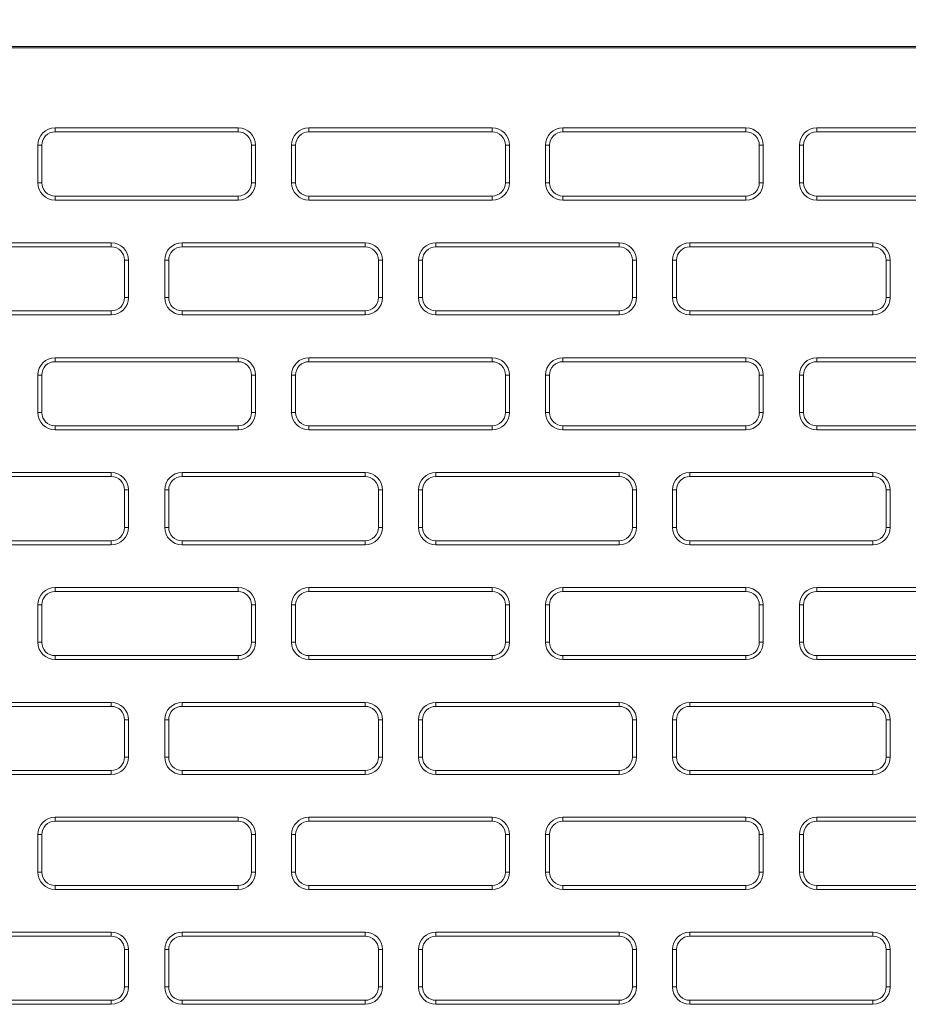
# Model space of a CAD drawing. Header units: millimetres. Extents: x 11 to 1665, y 44 to 957.
# Tile 32 of 69: x 363 to 397, y 846 to 883. Entities that reach past the tile are written whole.
import ezdxf

# ---------------------------------------------------------------- set-up
doc = ezdxf.new("R2010")
doc.units = ezdxf.units.MM
doc.header["$MEASUREMENT"] = 0
doc.layers.get('0').update_dxf_attribs({"lineweight": 25})
doc.styles.add('IPPON', font='isocpeui.ttf', dxfattribs={"height": 20})
doc.styles.get("Standard").update_dxf_attribs({"font": 'isocpeui.ttf'})
doc.dimstyles.new('ISO-25$0', dxfattribs={"dimtxt": 20, "dimasz": 20, "dimexe": 1.25, "dimexo": 0.625, "dimtad": 1, "dimtxsty": 'Standard', "dimcen": 2.5, "dimadec": 0, "dimazin": 0, "dimtfac": 1, "dimtmove": 0, "dimatfit": 3, "dimfxl": 1, "dimarcsym": 0})

# ---------------------------------------------------------------- blocks, each defined once
blk = doc.blocks.new('*D12')
at = {"color": 0, "lineweight": -2, "transparency": 16777216}
for p, q in [((79.786, 875.897), (79.786, 934.458)), ((517.786, 874.24), (517.786, 934.458)), ((99.786, 933.208), (497.786, 933.208))]:
    blk.add_line(p, q, dxfattribs=at)
at = {"color": 0, "transparency": 16777216}
for points in [[(99.786, 936.541), (99.786, 929.874), (79.786, 933.208)], [(497.786, 936.541), (497.786, 929.874), (517.786, 933.208)]]:
    blk.add_solid(points, dxfattribs=at)
at = {"layer": 'Defpoints', "color": 0, "transparency": 16777216}
for p in [(517.786, 933.208), (79.786, 875.272), (517.786, 873.615)]:
    blk.add_point(p, dxfattribs=at)
at = {"color": 0, "transparency": 16777216, "insert": (298.786, 943.833), "char_height": 20, "attachment_point": 5, "style": 'IPPON'}
blk.add_mtext('438', dxfattribs=at)

msp = doc.modelspace()

# ---------------------------------------------------------------- linework, layer by layer
at = {"color": 0, "linetype": 'Continuous', "lineweight": 0, "extrusion": (0, 1, -2.22045e-16)}
for p, q in [((429.786, 882.312), (97.286, 882.312)), ((429.786, 882.26), (97.286, 882.26)), ((371.461, 879.262), (364.611, 879.262)), ((364.611, 879.112), (364.611, 879.262)), ((371.461, 879.112), (371.461, 879.262)), ((380.961, 879.262), (374.111, 879.262)), ((374.111, 879.112), (374.111, 879.262)), ((380.961, 879.112), (380.961, 879.262)), ((390.461, 879.262), (383.611, 879.262)), ((383.611, 879.112), (383.611, 879.262)), ((390.461, 879.112), (390.461, 879.262)), ((399.961, 879.262), (393.111, 879.262)), ((393.111, 879.112), (393.111, 879.262)), ((371.461, 879.112), (364.611, 879.112)), ((380.961, 879.112), (374.111, 879.112)), ((390.461, 879.112), (383.611, 879.112)), ((399.961, 879.112), (393.111, 879.112)), ((363.961, 878.612), (363.961, 877.212)), ((364.111, 878.612), (363.961, 878.612)), ((364.111, 878.612), (364.111, 877.212)), ((371.961, 878.612), (372.111, 878.612)), ((371.961, 877.212), (371.961, 878.612)), ((372.111, 877.212), (372.111, 878.612)), ((373.461, 878.612), (373.461, 877.212)), ((373.611, 878.612), (373.461, 878.612)), ((373.611, 878.612), (373.611, 877.212)), ((381.461, 878.612), (381.611, 878.612)), ((381.461, 877.212), (381.461, 878.612)), ((381.611, 877.212), (381.611, 878.612)), ((382.961, 878.612), (382.961, 877.212)), ((383.111, 878.612), (382.961, 878.612)), ((383.111, 878.612), (383.111, 877.212)), ((390.961, 878.612), (391.111, 878.612)), ((390.961, 877.212), (390.961, 878.612)), ((391.111, 877.212), (391.111, 878.612)), ((392.461, 878.612), (392.461, 877.212)), ((392.611, 878.612), (392.461, 878.612)), ((392.611, 878.612), (392.611, 877.212)), ((364.111, 877.212), (363.961, 877.212)), ((371.961, 877.212), (372.111, 877.212)), ((373.611, 877.212), (373.461, 877.212)), ((381.461, 877.212), (381.611, 877.212)), ((383.111, 877.212), (382.961, 877.212)), ((390.961, 877.212), (391.111, 877.212)), ((392.611, 877.212), (392.461, 877.212)), ((364.611, 876.712), (371.461, 876.712)), ((364.611, 876.712), (364.611, 876.562)), ((371.461, 876.712), (371.461, 876.562)), ((374.111, 876.712), (380.961, 876.712)), ((374.111, 876.712), (374.111, 876.562)), ((380.961, 876.712), (380.961, 876.562)), ((383.611, 876.712), (390.461, 876.712)), ((383.611, 876.712), (383.611, 876.562)), ((390.461, 876.712), (390.461, 876.562)), ((393.111, 876.712), (399.961, 876.712)), ((393.111, 876.712), (393.111, 876.562)), ((364.611, 876.562), (371.461, 876.562)), ((374.111, 876.562), (380.961, 876.562)), ((383.611, 876.562), (390.461, 876.562)), ((393.111, 876.562), (399.961, 876.562)), ((366.711, 874.962), (359.861, 874.962)), ((366.711, 874.812), (366.711, 874.962)), ((376.211, 874.962), (369.361, 874.962)), ((369.361, 874.812), (369.361, 874.962)), ((376.211, 874.812), (376.211, 874.962)), ((385.711, 874.962), (378.861, 874.962)), ((378.861, 874.812), (378.861, 874.962)), ((385.711, 874.812), (385.711, 874.962)), ((395.211, 874.962), (388.361, 874.962)), ((388.361, 874.812), (388.361, 874.962)), ((395.211, 874.812), (395.211, 874.962)), ((366.711, 874.812), (359.861, 874.812)), ((376.211, 874.812), (369.361, 874.812)), ((385.711, 874.812), (378.861, 874.812)), ((395.211, 874.812), (388.361, 874.812)), ((367.211, 872.912), (367.211, 874.312)), ((367.211, 874.312), (367.361, 874.312)), ((367.361, 872.912), (367.361, 874.312)), ((368.711, 874.312), (368.711, 872.912)), ((368.861, 874.312), (368.711, 874.312)), ((368.861, 874.312), (368.861, 872.912)), ((376.711, 874.312), (376.861, 874.312)), ((376.711, 872.912), (376.711, 874.312)), ((376.861, 872.912), (376.861, 874.312)), ((378.211, 874.312), (378.211, 872.912)), ((378.361, 874.312), (378.211, 874.312)), ((378.361, 874.312), (378.361, 872.912)), ((386.211, 874.312), (386.361, 874.312)), ((386.211, 872.912), (386.211, 874.312)), ((386.361, 872.912), (386.361, 874.312)), ((387.711, 874.312), (387.711, 872.912)), ((387.861, 874.312), (387.711, 874.312)), ((387.861, 874.312), (387.861, 872.912)), ((395.711, 874.312), (395.861, 874.312)), ((395.711, 872.912), (395.711, 874.312)), ((395.861, 872.912), (395.861, 874.312)), ((367.211, 872.912), (367.361, 872.912)), ((368.861, 872.912), (368.711, 872.912)), ((376.711, 872.912), (376.861, 872.912)), ((378.361, 872.912), (378.211, 872.912)), ((386.211, 872.912), (386.361, 872.912)), ((387.861, 872.912), (387.711, 872.912)), ((395.711, 872.912), (395.861, 872.912)), ((359.861, 872.412), (366.711, 872.412)), ((359.861, 872.262), (366.711, 872.262)), ((366.711, 872.412), (366.711, 872.262)), ((369.361, 872.412), (376.211, 872.412)), ((369.361, 872.412), (369.361, 872.262)), ((369.361, 872.262), (376.211, 872.262)), ((376.211, 872.412), (376.211, 872.262)), ((378.861, 872.412), (385.711, 872.412)), ((378.861, 872.412), (378.861, 872.262)), ((378.861, 872.262), (385.711, 872.262)), ((385.711, 872.412), (385.711, 872.262)), ((388.361, 872.412), (395.211, 872.412)), ((388.361, 872.412), (388.361, 872.262)), ((388.361, 872.262), (395.211, 872.262)), ((395.211, 872.412), (395.211, 872.262)), ((371.461, 870.662), (364.611, 870.662)), ((364.611, 870.512), (364.611, 870.662)), ((371.461, 870.512), (364.611, 870.512)), ((371.461, 870.512), (371.461, 870.662)), ((380.961, 870.662), (374.111, 870.662)), ((374.111, 870.512), (374.111, 870.662)), ((380.961, 870.512), (374.111, 870.512)), ((380.961, 870.512), (380.961, 870.662)), ((390.461, 870.662), (383.611, 870.662)), ((383.611, 870.512), (383.611, 870.662)), ((390.461, 870.512), (383.611, 870.512)), ((390.461, 870.512), (390.461, 870.662)), ((399.961, 870.662), (393.111, 870.662)), ((393.111, 870.512), (393.111, 870.662)), ((399.961, 870.512), (393.111, 870.512)), ((363.961, 870.012), (363.961, 868.612)), ((364.111, 870.012), (363.961, 870.012)), ((364.111, 870.012), (364.111, 868.612)), ((371.961, 870.012), (372.111, 870.012)), ((371.961, 868.612), (371.961, 870.012)), ((372.111, 868.612), (372.111, 870.012)), ((373.461, 870.012), (373.461, 868.612)), ((373.611, 870.012), (373.461, 870.012)), ((373.611, 870.012), (373.611, 868.612)), ((381.461, 870.012), (381.611, 870.012)), ((381.461, 868.612), (381.461, 870.012)), ((381.611, 868.612), (381.611, 870.012)), ((382.961, 870.012), (382.961, 868.612)), ((383.111, 870.012), (382.961, 870.012)), ((383.111, 870.012), (383.111, 868.612)), ((390.961, 870.012), (391.111, 870.012)), ((390.961, 868.612), (390.961, 870.012)), ((391.111, 868.612), (391.111, 870.012)), ((392.461, 870.012), (392.461, 868.612)), ((392.611, 870.012), (392.461, 870.012)), ((392.611, 870.012), (392.611, 868.612)), ((364.111, 868.612), (363.961, 868.612)), ((371.961, 868.612), (372.111, 868.612)), ((373.611, 868.612), (373.461, 868.612)), ((381.461, 868.612), (381.611, 868.612)), ((383.111, 868.612), (382.961, 868.612)), ((390.961, 868.612), (391.111, 868.612)), ((392.611, 868.612), (392.461, 868.612)), ((364.611, 868.112), (371.461, 868.112)), ((364.611, 868.112), (364.611, 867.962)), ((364.611, 867.962), (371.461, 867.962)), ((371.461, 868.112), (371.461, 867.962)), ((374.111, 868.112), (380.961, 868.112)), ((374.111, 868.112), (374.111, 867.962)), ((374.111, 867.962), (380.961, 867.962)), ((380.961, 868.112), (380.961, 867.962)), ((383.611, 868.112), (390.461, 868.112)), ((383.611, 868.112), (383.611, 867.962)), ((383.611, 867.962), (390.461, 867.962)), ((390.461, 868.112), (390.461, 867.962)), ((393.111, 868.112), (399.961, 868.112)), ((393.111, 868.112), (393.111, 867.962)), ((393.111, 867.962), (399.961, 867.962)), ((366.711, 866.362), (359.861, 866.362)), ((366.711, 866.212), (366.711, 866.362)), ((376.211, 866.362), (369.361, 866.362)), ((369.361, 866.212), (369.361, 866.362)), ((376.211, 866.212), (376.211, 866.362)), ((385.711, 866.362), (378.861, 866.362)), ((378.861, 866.212), (378.861, 866.362)), ((385.711, 866.212), (385.711, 866.362)), ((395.211, 866.362), (388.361, 866.362)), ((388.361, 866.212), (388.361, 866.362)), ((395.211, 866.212), (395.211, 866.362)), ((366.711, 866.212), (359.861, 866.212)), ((376.211, 866.212), (369.361, 866.212)), ((385.711, 866.212), (378.861, 866.212)), ((395.211, 866.212), (388.361, 866.212)), ((367.211, 864.312), (367.211, 865.712)), ((367.211, 865.712), (367.361, 865.712)), ((367.361, 864.312), (367.361, 865.712)), ((368.711, 865.712), (368.711, 864.312)), ((368.861, 865.712), (368.711, 865.712)), ((368.861, 865.712), (368.861, 864.312)), ((376.711, 865.712), (376.861, 865.712)), ((376.711, 864.312), (376.711, 865.712)), ((376.861, 864.312), (376.861, 865.712)), ((378.211, 865.712), (378.211, 864.312)), ((378.361, 865.712), (378.211, 865.712)), ((378.361, 865.712), (378.361, 864.312)), ((386.211, 865.712), (386.361, 865.712)), ((386.211, 864.312), (386.211, 865.712)), ((386.361, 864.312), (386.361, 865.712)), ((387.711, 865.712), (387.711, 864.312)), ((387.861, 865.712), (387.711, 865.712)), ((387.861, 865.712), (387.861, 864.312)), ((395.711, 865.712), (395.861, 865.712)), ((395.711, 864.312), (395.711, 865.712)), ((395.861, 864.312), (395.861, 865.712)), ((367.211, 864.312), (367.361, 864.312)), ((368.861, 864.312), (368.711, 864.312)), ((376.711, 864.312), (376.861, 864.312)), ((378.361, 864.312), (378.211, 864.312)), ((386.211, 864.312), (386.361, 864.312)), ((387.861, 864.312), (387.711, 864.312)), ((395.711, 864.312), (395.861, 864.312)), ((359.861, 863.812), (366.711, 863.812)), ((366.711, 863.812), (366.711, 863.662)), ((369.361, 863.812), (376.211, 863.812)), ((369.361, 863.812), (369.361, 863.662)), ((376.211, 863.812), (376.211, 863.662)), ((378.861, 863.812), (385.711, 863.812)), ((378.861, 863.812), (378.861, 863.662)), ((385.711, 863.812), (385.711, 863.662)), ((388.361, 863.812), (395.211, 863.812)), ((388.361, 863.812), (388.361, 863.662)), ((395.211, 863.812), (395.211, 863.662)), ((359.861, 863.662), (366.711, 863.662)), ((369.361, 863.662), (376.211, 863.662)), ((378.861, 863.662), (385.711, 863.662)), ((388.361, 863.662), (395.211, 863.662)), ((371.461, 862.062), (364.611, 862.062)), ((364.611, 861.912), (364.611, 862.062)), ((371.461, 861.912), (371.461, 862.062)), ((380.961, 862.062), (374.111, 862.062)), ((374.111, 861.912), (374.111, 862.062)), ((380.961, 861.912), (380.961, 862.062)), ((390.461, 862.062), (383.611, 862.062)), ((383.611, 861.912), (383.611, 862.062)), ((390.461, 861.912), (390.461, 862.062)), ((399.961, 862.062), (393.111, 862.062)), ((393.111, 861.912), (393.111, 862.062)), ((371.461, 861.912), (364.611, 861.912)), ((380.961, 861.912), (374.111, 861.912)), ((390.461, 861.912), (383.611, 861.912)), ((399.961, 861.912), (393.111, 861.912)), ((363.961, 861.412), (363.961, 860.012)), ((364.111, 861.412), (363.961, 861.412)), ((364.111, 861.412), (364.111, 860.012)), ((371.961, 861.412), (372.111, 861.412)), ((371.961, 860.012), (371.961, 861.412)), ((372.111, 860.012), (372.111, 861.412)), ((373.461, 861.412), (373.461, 860.012)), ((373.611, 861.412), (373.461, 861.412)), ((373.611, 861.412), (373.611, 860.012)), ((381.461, 861.412), (381.611, 861.412)), ((381.461, 860.012), (381.461, 861.412)), ((381.611, 860.012), (381.611, 861.412)), ((382.961, 861.412), (382.961, 860.012)), ((383.111, 861.412), (382.961, 861.412)), ((383.111, 861.412), (383.111, 860.012)), ((390.961, 861.412), (391.111, 861.412)), ((390.961, 860.012), (390.961, 861.412)), ((391.111, 860.012), (391.111, 861.412)), ((392.461, 861.412), (392.461, 860.012)), ((392.611, 861.412), (392.461, 861.412)), ((392.611, 861.412), (392.611, 860.012)), ((364.111, 860.012), (363.961, 860.012)), ((371.961, 860.012), (372.111, 860.012)), ((373.611, 860.012), (373.461, 860.012)), ((381.461, 860.012), (381.611, 860.012)), ((383.111, 860.012), (382.961, 860.012)), ((390.961, 860.012), (391.111, 860.012)), ((392.611, 860.012), (392.461, 860.012)), ((364.611, 859.512), (371.461, 859.512)), ((364.611, 859.512), (364.611, 859.362)), ((364.611, 859.362), (371.461, 859.362)), ((371.461, 859.512), (371.461, 859.362)), ((374.111, 859.512), (380.961, 859.512)), ((374.111, 859.512), (374.111, 859.362)), ((374.111, 859.362), (380.961, 859.362)), ((380.961, 859.512), (380.961, 859.362)), ((383.611, 859.512), (390.461, 859.512)), ((383.611, 859.512), (383.611, 859.362)), ((383.611, 859.362), (390.461, 859.362)), ((390.461, 859.512), (390.461, 859.362)), ((393.111, 859.512), (399.961, 859.512)), ((393.111, 859.512), (393.111, 859.362)), ((393.111, 859.362), (399.961, 859.362)), ((366.711, 857.762), (359.861, 857.762)), ((366.711, 857.612), (359.861, 857.612)), ((366.711, 857.612), (366.711, 857.762)), ((376.211, 857.762), (369.361, 857.762)), ((369.361, 857.612), (369.361, 857.762)), ((376.211, 857.612), (369.361, 857.612)), ((376.211, 857.612), (376.211, 857.762)), ((385.711, 857.762), (378.861, 857.762)), ((378.861, 857.612), (378.861, 857.762)), ((385.711, 857.612), (378.861, 857.612)), ((385.711, 857.612), (385.711, 857.762)), ((395.211, 857.762), (388.361, 857.762)), ((388.361, 857.612), (388.361, 857.762)), ((395.211, 857.612), (388.361, 857.612)), ((395.211, 857.612), (395.211, 857.762)), ((367.211, 855.712), (367.211, 857.112)), ((367.211, 857.112), (367.361, 857.112)), ((367.361, 855.712), (367.361, 857.112)), ((368.711, 857.112), (368.711, 855.712)), ((368.861, 857.112), (368.711, 857.112)), ((368.861, 857.112), (368.861, 855.712)), ((376.711, 857.112), (376.861, 857.112)), ((376.711, 855.712), (376.711, 857.112)), ((376.861, 855.712), (376.861, 857.112)), ((378.211, 857.112), (378.211, 855.712)), ((378.361, 857.112), (378.211, 857.112)), ((378.361, 857.112), (378.361, 855.712)), ((386.211, 857.112), (386.361, 857.112)), ((386.211, 855.712), (386.211, 857.112)), ((386.361, 855.712), (386.361, 857.112)), ((387.711, 857.112), (387.711, 855.712)), ((387.861, 857.112), (387.711, 857.112)), ((387.861, 857.112), (387.861, 855.712)), ((395.711, 857.112), (395.861, 857.112)), ((395.711, 855.712), (395.711, 857.112)), ((395.861, 855.712), (395.861, 857.112)), ((367.211, 855.712), (367.361, 855.712)), ((368.861, 855.712), (368.711, 855.712)), ((376.711, 855.712), (376.861, 855.712)), ((378.361, 855.712), (378.211, 855.712)), ((386.211, 855.712), (386.361, 855.712)), ((387.861, 855.712), (387.711, 855.712)), ((395.711, 855.712), (395.861, 855.712)), ((359.861, 855.212), (366.711, 855.212)), ((359.861, 855.062), (366.711, 855.062)), ((366.711, 855.212), (366.711, 855.062)), ((369.361, 855.212), (376.211, 855.212)), ((369.361, 855.212), (369.361, 855.062)), ((369.361, 855.062), (376.211, 855.062)), ((376.211, 855.212), (376.211, 855.062)), ((378.861, 855.212), (385.711, 855.212)), ((378.861, 855.212), (378.861, 855.062)), ((378.861, 855.062), (385.711, 855.062)), ((385.711, 855.212), (385.711, 855.062)), ((388.361, 855.212), (395.211, 855.212)), ((388.361, 855.212), (388.361, 855.062)), ((388.361, 855.062), (395.211, 855.062)), ((395.211, 855.212), (395.211, 855.062)), ((371.461, 853.462), (364.611, 853.462)), ((364.611, 853.312), (364.611, 853.462)), ((371.461, 853.312), (371.461, 853.462)), ((380.961, 853.462), (374.111, 853.462)), ((374.111, 853.312), (374.111, 853.462)), ((380.961, 853.312), (380.961, 853.462)), ((390.461, 853.462), (383.611, 853.462)), ((383.611, 853.312), (383.611, 853.462)), ((390.461, 853.312), (390.461, 853.462)), ((399.961, 853.462), (393.111, 853.462)), ((393.111, 853.312), (393.111, 853.462)), ((371.461, 853.312), (364.611, 853.312)), ((380.961, 853.312), (374.111, 853.312)), ((390.461, 853.312), (383.611, 853.312)), ((399.961, 853.312), (393.111, 853.312)), ((363.961, 852.812), (363.961, 851.412)), ((364.111, 852.812), (363.961, 852.812)), ((364.111, 852.812), (364.111, 851.412)), ((371.961, 852.812), (372.111, 852.812)), ((371.961, 851.412), (371.961, 852.812)), ((372.111, 851.412), (372.111, 852.812)), ((373.461, 852.812), (373.461, 851.412)), ((373.611, 852.812), (373.461, 852.812)), ((373.611, 852.812), (373.611, 851.412)), ((381.461, 852.812), (381.611, 852.812)), ((381.461, 851.412), (381.461, 852.812)), ((381.611, 851.412), (381.611, 852.812)), ((382.961, 852.812), (382.961, 851.412)), ((383.111, 852.812), (382.961, 852.812)), ((383.111, 852.812), (383.111, 851.412)), ((390.961, 852.812), (391.111, 852.812)), ((390.961, 851.412), (390.961, 852.812)), ((391.111, 851.412), (391.111, 852.812)), ((392.461, 852.812), (392.461, 851.412)), ((392.611, 852.812), (392.461, 852.812)), ((392.611, 852.812), (392.611, 851.412)), ((364.111, 851.412), (363.961, 851.412)), ((371.961, 851.412), (372.111, 851.412)), ((373.611, 851.412), (373.461, 851.412)), ((381.461, 851.412), (381.611, 851.412)), ((383.111, 851.412), (382.961, 851.412)), ((390.961, 851.412), (391.111, 851.412)), ((392.611, 851.412), (392.461, 851.412)), ((364.611, 850.912), (371.461, 850.912)), ((364.611, 850.912), (364.611, 850.762)), ((371.461, 850.912), (371.461, 850.762)), ((374.111, 850.912), (380.961, 850.912)), ((374.111, 850.912), (374.111, 850.762)), ((380.961, 850.912), (380.961, 850.762)), ((383.611, 850.912), (390.461, 850.912)), ((383.611, 850.912), (383.611, 850.762)), ((390.461, 850.912), (390.461, 850.762)), ((393.111, 850.912), (399.961, 850.912)), ((393.111, 850.912), (393.111, 850.762)), ((364.611, 850.762), (371.461, 850.762)), ((374.111, 850.762), (380.961, 850.762)), ((383.611, 850.762), (390.461, 850.762)), ((393.111, 850.762), (399.961, 850.762)), ((366.711, 849.162), (359.861, 849.162)), ((366.711, 849.012), (366.711, 849.162)), ((376.211, 849.162), (369.361, 849.162)), ((369.361, 849.012), (369.361, 849.162)), ((376.211, 849.012), (376.211, 849.162)), ((385.711, 849.162), (378.861, 849.162)), ((378.861, 849.012), (378.861, 849.162)), ((385.711, 849.012), (385.711, 849.162)), ((395.211, 849.162), (388.361, 849.162)), ((388.361, 849.012), (388.361, 849.162)), ((395.211, 849.012), (395.211, 849.162)), ((366.711, 849.012), (359.861, 849.012)), ((376.211, 849.012), (369.361, 849.012)), ((385.711, 849.012), (378.861, 849.012)), ((395.211, 849.012), (388.361, 849.012)), ((367.211, 847.112), (367.211, 848.512)), ((367.211, 848.512), (367.361, 848.512)), ((367.361, 847.112), (367.361, 848.512)), ((368.711, 848.512), (368.711, 847.112)), ((368.861, 848.512), (368.711, 848.512)), ((368.861, 848.512), (368.861, 847.112)), ((376.711, 848.512), (376.861, 848.512)), ((376.711, 847.112), (376.711, 848.512)), ((376.861, 847.112), (376.861, 848.512)), ((378.211, 848.512), (378.211, 847.112)), ((378.361, 848.512), (378.211, 848.512)), ((378.361, 848.512), (378.361, 847.112)), ((386.211, 848.512), (386.361, 848.512)), ((386.211, 847.112), (386.211, 848.512)), ((386.361, 847.112), (386.361, 848.512)), ((387.711, 848.512), (387.711, 847.112)), ((387.861, 848.512), (387.711, 848.512)), ((387.861, 848.512), (387.861, 847.112)), ((395.711, 848.512), (395.861, 848.512)), ((395.711, 847.112), (395.711, 848.512)), ((395.861, 847.112), (395.861, 848.512)), ((367.211, 847.112), (367.361, 847.112)), ((368.861, 847.112), (368.711, 847.112)), ((376.711, 847.112), (376.861, 847.112)), ((378.361, 847.112), (378.211, 847.112)), ((386.211, 847.112), (386.361, 847.112)), ((387.861, 847.112), (387.711, 847.112)), ((395.711, 847.112), (395.861, 847.112)), ((359.861, 846.612), (366.711, 846.612)), ((359.861, 846.462), (366.711, 846.462)), ((366.711, 846.612), (366.711, 846.462)), ((369.361, 846.612), (376.211, 846.612)), ((369.361, 846.612), (369.361, 846.462)), ((369.361, 846.462), (376.211, 846.462)), ((376.211, 846.612), (376.211, 846.462)), ((378.861, 846.612), (385.711, 846.612)), ((378.861, 846.612), (378.861, 846.462)), ((378.861, 846.462), (385.711, 846.462)), ((385.711, 846.612), (385.711, 846.462)), ((388.361, 846.612), (395.211, 846.612)), ((388.361, 846.612), (388.361, 846.462)), ((388.361, 846.462), (395.211, 846.462)), ((395.211, 846.612), (395.211, 846.462))]:
    msp.add_line(p, q, dxfattribs=at)
at = {"color": 0, "linetype": 'Continuous', "lineweight": 0}
for centre, radius, start, end in [((364.611, 878.612), 0.65, 90, 180), ((371.461, 878.612), 0.65, 0, 90), ((374.111, 878.612), 0.65, 90, 180), ((380.961, 878.612), 0.65, 0, 90), ((383.611, 878.612), 0.65, 90, 180), ((390.461, 878.612), 0.65, 0, 90), ((393.111, 878.612), 0.65, 90, 180), ((364.611, 878.612), 0.5, 90, 180), ((371.461, 878.612), 0.5, 0, 90), ((374.111, 878.612), 0.5, 90, 180), ((380.961, 878.612), 0.5, 0, 90), ((383.611, 878.612), 0.5, 90, 180), ((390.461, 878.612), 0.5, 0, 90), ((393.111, 878.612), 0.5, 90, 180), ((364.611, 877.212), 0.65, 180, 270), ((364.611, 877.212), 0.5, 180, 270), ((371.461, 877.212), 0.65, 270, 0), ((371.461, 877.212), 0.5, 270, 0), ((374.111, 877.212), 0.65, 180, 270), ((374.111, 877.212), 0.5, 180, 270), ((380.961, 877.212), 0.65, 270, 0), ((380.961, 877.212), 0.5, 270, 0), ((383.611, 877.212), 0.65, 180, 270), ((383.611, 877.212), 0.5, 180, 270), ((390.461, 877.212), 0.65, 270, 0), ((390.461, 877.212), 0.5, 270, 0), ((393.111, 877.212), 0.65, 180, 270), ((393.111, 877.212), 0.5, 180, 270), ((366.711, 874.312), 0.65, 0, 90), ((369.361, 874.312), 0.65, 90, 180), ((376.211, 874.312), 0.65, 0, 90), ((378.861, 874.312), 0.65, 90, 180), ((385.711, 874.312), 0.65, 0, 90), ((388.361, 874.312), 0.65, 90, 180), ((395.211, 874.312), 0.65, 0, 90), ((366.711, 874.312), 0.5, 0, 90), ((369.361, 874.312), 0.5, 90, 180), ((376.211, 874.312), 0.5, 0, 90), ((378.861, 874.312), 0.5, 90, 180), ((385.711, 874.312), 0.5, 0, 90), ((388.361, 874.312), 0.5, 90, 180), ((395.211, 874.312), 0.5, 0, 90), ((366.711, 872.912), 0.65, 270, 0), ((366.711, 872.912), 0.5, 270, 0), ((369.361, 872.912), 0.65, 180, 270), ((369.361, 872.912), 0.5, 180, 270), ((376.211, 872.912), 0.65, 270, 0), ((376.211, 872.912), 0.5, 270, 0), ((378.861, 872.912), 0.65, 180, 270), ((378.861, 872.912), 0.5, 180, 270), ((385.711, 872.912), 0.65, 270, 0), ((385.711, 872.912), 0.5, 270, 0), ((388.361, 872.912), 0.65, 180, 270), ((388.361, 872.912), 0.5, 180, 270), ((395.211, 872.912), 0.65, 270, 0), ((395.211, 872.912), 0.5, 270, 0), ((364.611, 870.012), 0.65, 90, 180), ((364.611, 870.012), 0.5, 90, 180), ((371.461, 870.012), 0.65, 0, 90), ((371.461, 870.012), 0.5, 0, 90), ((374.111, 870.012), 0.65, 90, 180), ((374.111, 870.012), 0.5, 90, 180), ((380.961, 870.012), 0.65, 0, 90), ((380.961, 870.012), 0.5, 0, 90), ((383.611, 870.012), 0.65, 90, 180), ((383.611, 870.012), 0.5, 90, 180), ((390.461, 870.012), 0.65, 0, 90), ((390.461, 870.012), 0.5, 0, 90), ((393.111, 870.012), 0.65, 90, 180), ((393.111, 870.012), 0.5, 90, 180), ((364.611, 868.612), 0.65, 180, 270), ((364.611, 868.612), 0.5, 180, 270), ((371.461, 868.612), 0.65, 270, 0), ((371.461, 868.612), 0.5, 270, 0), ((374.111, 868.612), 0.65, 180, 270), ((374.111, 868.612), 0.5, 180, 270), ((380.961, 868.612), 0.65, 270, 0), ((380.961, 868.612), 0.5, 270, 0), ((383.611, 868.612), 0.65, 180, 270), ((383.611, 868.612), 0.5, 180, 270), ((390.461, 868.612), 0.65, 270, 0), ((390.461, 868.612), 0.5, 270, 0), ((393.111, 868.612), 0.65, 180, 270), ((393.111, 868.612), 0.5, 180, 270), ((366.711, 865.712), 0.65, 0, 90), ((369.361, 865.712), 0.65, 90, 180), ((376.211, 865.712), 0.65, 0, 90), ((378.861, 865.712), 0.65, 90, 180), ((385.711, 865.712), 0.65, 0, 90), ((388.361, 865.712), 0.65, 90, 180), ((395.211, 865.712), 0.65, 0, 90), ((366.711, 865.712), 0.5, 0, 90), ((369.361, 865.712), 0.5, 90, 180), ((376.211, 865.712), 0.5, 0, 90), ((378.861, 865.712), 0.5, 90, 180), ((385.711, 865.712), 0.5, 0, 90), ((388.361, 865.712), 0.5, 90, 180), ((395.211, 865.712), 0.5, 0, 90), ((366.711, 864.312), 0.65, 270, 0), ((366.711, 864.312), 0.5, 270, 0), ((369.361, 864.312), 0.65, 180, 270), ((369.361, 864.312), 0.5, 180, 270), ((376.211, 864.312), 0.65, 270, 0), ((376.211, 864.312), 0.5, 270, 0), ((378.861, 864.312), 0.65, 180, 270), ((378.861, 864.312), 0.5, 180, 270), ((385.711, 864.312), 0.65, 270, 0), ((385.711, 864.312), 0.5, 270, 0), ((388.361, 864.312), 0.65, 180, 270), ((388.361, 864.312), 0.5, 180, 270), ((395.211, 864.312), 0.65, 270, 0), ((395.211, 864.312), 0.5, 270, 0), ((364.611, 861.412), 0.65, 90, 180), ((371.461, 861.412), 0.65, 0, 90), ((374.111, 861.412), 0.65, 90, 180), ((380.961, 861.412), 0.65, 0, 90), ((383.611, 861.412), 0.65, 90, 180), ((390.461, 861.412), 0.65, 0, 90), ((393.111, 861.412), 0.65, 90, 180), ((364.611, 861.412), 0.5, 90, 180), ((371.461, 861.412), 0.5, 0, 90), ((374.111, 861.412), 0.5, 90, 180), ((380.961, 861.412), 0.5, 0, 90), ((383.611, 861.412), 0.5, 90, 180), ((390.461, 861.412), 0.5, 0, 90), ((393.111, 861.412), 0.5, 90, 180), ((364.611, 860.012), 0.65, 180, 270), ((364.611, 860.012), 0.5, 180, 270), ((371.461, 860.012), 0.65, 270, 0), ((371.461, 860.012), 0.5, 270, 0), ((374.111, 860.012), 0.65, 180, 270), ((374.111, 860.012), 0.5, 180, 270), ((380.961, 860.012), 0.65, 270, 0), ((380.961, 860.012), 0.5, 270, 0), ((383.611, 860.012), 0.65, 180, 270), ((383.611, 860.012), 0.5, 180, 270), ((390.461, 860.012), 0.65, 270, 0), ((390.461, 860.012), 0.5, 270, 0), ((393.111, 860.012), 0.65, 180, 270), ((393.111, 860.012), 0.5, 180, 270), ((366.711, 857.112), 0.65, 0, 90), ((366.711, 857.112), 0.5, 0, 90), ((369.361, 857.112), 0.65, 90, 180), ((369.361, 857.112), 0.5, 90, 180), ((376.211, 857.112), 0.65, 0, 90), ((376.211, 857.112), 0.5, 0, 90), ((378.861, 857.112), 0.65, 90, 180), ((378.861, 857.112), 0.5, 90, 180), ((385.711, 857.112), 0.65, 0, 90), ((385.711, 857.112), 0.5, 0, 90), ((388.361, 857.112), 0.65, 90, 180), ((388.361, 857.112), 0.5, 90, 180), ((395.211, 857.112), 0.65, 0, 90), ((395.211, 857.112), 0.5, 0, 90), ((366.711, 855.712), 0.65, 270, 0), ((366.711, 855.712), 0.5, 270, 0), ((369.361, 855.712), 0.65, 180, 270), ((369.361, 855.712), 0.5, 180, 270), ((376.211, 855.712), 0.65, 270, 0), ((376.211, 855.712), 0.5, 270, 0), ((378.861, 855.712), 0.65, 180, 270), ((378.861, 855.712), 0.5, 180, 270), ((385.711, 855.712), 0.65, 270, 0), ((385.711, 855.712), 0.5, 270, 0), ((388.361, 855.712), 0.65, 180, 270), ((388.361, 855.712), 0.5, 180, 270), ((395.211, 855.712), 0.65, 270, 0), ((395.211, 855.712), 0.5, 270, 0), ((364.611, 852.812), 0.65, 90, 180), ((371.461, 852.812), 0.65, 0, 90), ((374.111, 852.812), 0.65, 90, 180), ((380.961, 852.812), 0.65, 0, 90), ((383.611, 852.812), 0.65, 90, 180), ((390.461, 852.812), 0.65, 0, 90), ((393.111, 852.812), 0.65, 90, 180), ((364.611, 852.812), 0.5, 90, 180), ((371.461, 852.812), 0.5, 0, 90), ((374.111, 852.812), 0.5, 90, 180), ((380.961, 852.812), 0.5, 0, 90), ((383.611, 852.812), 0.5, 90, 180), ((390.461, 852.812), 0.5, 0, 90), ((393.111, 852.812), 0.5, 90, 180), ((364.611, 851.412), 0.65, 180, 270), ((364.611, 851.412), 0.5, 180, 270), ((371.461, 851.412), 0.65, 270, 0), ((371.461, 851.412), 0.5, 270, 0), ((374.111, 851.412), 0.65, 180, 270), ((374.111, 851.412), 0.5, 180, 270), ((380.961, 851.412), 0.65, 270, 0), ((380.961, 851.412), 0.5, 270, 0), ((383.611, 851.412), 0.65, 180, 270), ((383.611, 851.412), 0.5, 180, 270), ((390.461, 851.412), 0.65, 270, 0), ((390.461, 851.412), 0.5, 270, 0), ((393.111, 851.412), 0.65, 180, 270), ((393.111, 851.412), 0.5, 180, 270), ((366.711, 848.512), 0.65, 0, 90), ((369.361, 848.512), 0.65, 90, 180), ((376.211, 848.512), 0.65, 0, 90), ((378.861, 848.512), 0.65, 90, 180), ((385.711, 848.512), 0.65, 0, 90), ((388.361, 848.512), 0.65, 90, 180), ((395.211, 848.512), 0.65, 0, 90), ((366.711, 848.512), 0.5, 0, 90), ((369.361, 848.512), 0.5, 90, 180), ((376.211, 848.512), 0.5, 0, 90), ((378.861, 848.512), 0.5, 90, 180), ((385.711, 848.512), 0.5, 0, 90), ((388.361, 848.512), 0.5, 90, 180), ((395.211, 848.512), 0.5, 0, 90), ((366.711, 847.112), 0.65, 270, 0), ((366.711, 847.112), 0.5, 270, 0), ((369.361, 847.112), 0.65, 180, 270), ((369.361, 847.112), 0.5, 180, 270), ((376.211, 847.112), 0.65, 270, 0), ((376.211, 847.112), 0.5, 270, 0), ((378.861, 847.112), 0.65, 180, 270), ((378.861, 847.112), 0.5, 180, 270), ((385.711, 847.112), 0.65, 270, 0), ((385.711, 847.112), 0.5, 270, 0), ((388.361, 847.112), 0.65, 180, 270), ((388.361, 847.112), 0.5, 180, 270), ((395.211, 847.112), 0.65, 270, 0), ((395.211, 847.112), 0.5, 270, 0)]:
    msp.add_arc(centre, radius, start, end, dxfattribs=at)

# ---------------------------------------------------------------- dimensions: what is measured, and where the dimension line sits
dim = msp.add_linear_dim(base=(517.786, 933.208), p1=(79.786, 875.272), p2=(517.786, 873.615), dimstyle='ISO-25$0', override={"dimtxsty": 'IPPON'})
dim.commit()
dim.dimension.update_dxf_attribs({"geometry": '*D12', "text_midpoint": (298.786, 933.208), "dimtype": 160})

doc.saveas('drawing.dxf')
